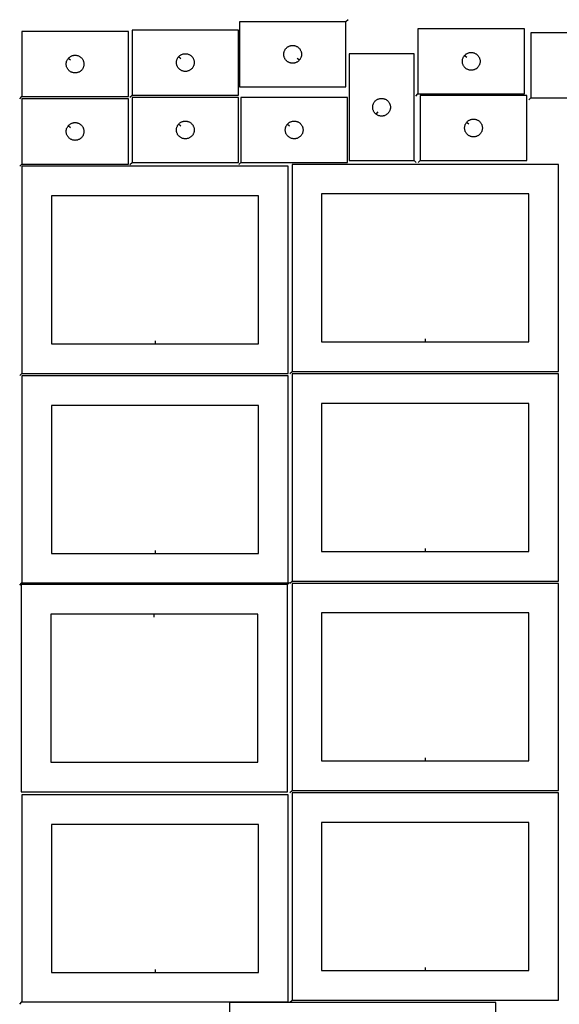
# Model space of a CAD drawing. Header units: millimetres. Extents: x 7 to 1243, y 7 to 2493.
# Tile 4 of 6: x 7 to 554, y 1493 to 2491. Entities that reach past the tile are written whole.
import ezdxf

# ---------------------------------------------------------------- set-up
doc = ezdxf.new("R2010")
doc.units = ezdxf.units.MM
doc.layers.add('CUT', color=7, linetype='CONTINUOUS', true_color=0x000000)
doc.layers.add('LEADIN', color=1, linetype='CONTINUOUS', true_color=0xff0000)

msp = doc.modelspace()

# ---------------------------------------------------------------- linework, layer by layer
at = {"layer": 'CUT'}
for points in [[(337.323341, 2489.106119), (229.323341, 2489.106119), (229.323341, 2423.106119), (337.323341, 2423.106119)], [(8.842057, 2413.2424), (116.842057, 2413.2424), (116.842057, 2479.2424), (8.842057, 2479.2424)], [(120.590715, 2414.774382), (228.590715, 2414.774382), (228.590715, 2480.774382), (120.590715, 2480.774382)], [(410.323503, 2415.984587), (518.323503, 2415.984587), (518.323503, 2481.984587), (410.323503, 2481.984587)], [(524.651506, 2412.014617), (632.651506, 2412.014617), (632.651506, 2478.014617), (524.651506, 2478.014617)], [(167.637345, 2453.480865), (167.824156, 2453.708495), (168.226753, 2454.138343), (168.656602, 2454.540941), (169.111862, 2454.914562), (169.590582, 2455.257609), (170.090715, 2455.568611), (170.610116, 2455.846237), (171.146564, 2456.089298), (171.697759, 2456.296753), (172.261343, 2456.467715), (172.834902, 2456.60145), (173.415979, 2456.697386), (174.002086, 2456.755113), (174.590715, 2456.774382), (175.179343, 2456.755113), (175.76545, 2456.697386), (176.346527, 2456.60145), (176.920086, 2456.467715), (177.48367, 2456.296753), (178.034865, 2456.089298), (178.571313, 2455.846237), (179.090715, 2455.568611), (179.590847, 2455.257609), (180.069567, 2454.914562), (180.524827, 2454.540941), (180.954676, 2454.138343), (181.357273, 2453.708495), (181.730895, 2453.253235), (182.073941, 2452.774514), (182.384943, 2452.274382), (182.662569, 2451.75498), (182.90563, 2451.218533), (183.113086, 2450.667337), (183.284047, 2450.103754), (183.417782, 2449.530195), (183.513718, 2448.949118), (183.571445, 2448.36301), (183.590715, 2447.774382), (183.571445, 2447.185754), (183.513718, 2446.599647), (183.417782, 2446.018569), (183.284047, 2445.445011), (183.113086, 2444.881427), (182.90563, 2444.330231), (182.662569, 2443.793784), (182.384943, 2443.274382), (182.073941, 2442.77425), (181.730895, 2442.295529), (181.357273, 2441.84027), (180.954676, 2441.410421), (180.524827, 2441.007824), (180.069567, 2440.634202), (179.590847, 2440.291156), (179.090715, 2439.980154), (178.571313, 2439.702528), (178.034865, 2439.459466), (177.48367, 2439.252011), (176.920086, 2439.08105), (176.346527, 2438.947315), (175.76545, 2438.851379), (175.179343, 2438.793652), (174.590715, 2438.774382), (174.002086, 2438.793652), (173.415979, 2438.851379), (172.834902, 2438.947315), (172.261343, 2439.08105), (171.697759, 2439.252011), (171.146564, 2439.459466), (170.610116, 2439.702528), (170.090715, 2439.980154), (169.590582, 2440.291156), (169.111862, 2440.634202), (168.656602, 2441.007824), (168.226753, 2441.410421), (167.824156, 2441.84027), (167.450534, 2442.295529), (167.107488, 2442.77425), (166.796486, 2443.274382), (166.51886, 2443.793784), (166.275799, 2444.330231), (166.068343, 2444.881427), (165.897382, 2445.445011), (165.763647, 2446.018569), (165.667711, 2446.599647), (165.609984, 2447.185754), (165.590715, 2447.774382), (165.609984, 2448.36301), (165.667711, 2448.949118), (165.763647, 2449.530195), (165.897382, 2450.103754), (166.068343, 2450.667337), (166.275799, 2451.218533), (166.51886, 2451.75498), (166.796486, 2452.274382), (167.107488, 2452.774514), (167.450534, 2453.253235)], [(290.27671, 2450.399636), (290.089899, 2450.172007), (289.687302, 2449.742158), (289.257453, 2449.339561), (288.802193, 2448.965939), (288.323473, 2448.622892), (287.823341, 2448.31189), (287.303939, 2448.034264), (286.767491, 2447.791203), (286.216296, 2447.583748), (285.652712, 2447.412787), (285.079153, 2447.279051), (284.498076, 2447.183115), (283.911969, 2447.125389), (283.323341, 2447.106119), (282.734712, 2447.125389), (282.148605, 2447.183115), (281.567528, 2447.279051), (280.993969, 2447.412787), (280.430385, 2447.583748), (279.87919, 2447.791203), (279.342742, 2448.034264), (278.823341, 2448.31189), (278.323208, 2448.622892), (277.844488, 2448.965939), (277.389228, 2449.339561), (276.95938, 2449.742158), (276.556782, 2450.172007), (276.18316, 2450.627266), (275.840114, 2451.105987), (275.529112, 2451.606119), (275.251486, 2452.125521), (275.008425, 2452.661968), (274.800969, 2453.213164), (274.630008, 2453.776748), (274.496273, 2454.350306), (274.400337, 2454.931383), (274.34261, 2455.517491), (274.323341, 2456.106119), (274.34261, 2456.694747), (274.400337, 2457.280855), (274.496273, 2457.861932), (274.630008, 2458.43549), (274.800969, 2458.999074), (275.008425, 2459.55027), (275.251486, 2460.086717), (275.529112, 2460.606119), (275.840114, 2461.106251), (276.18316, 2461.584972), (276.556782, 2462.040231), (276.95938, 2462.47008), (277.389228, 2462.872677), (277.844488, 2463.246299), (278.323208, 2463.589345), (278.823341, 2463.900348), (279.342742, 2464.177974), (279.87919, 2464.421035), (280.430385, 2464.62849), (280.993969, 2464.799451), (281.567528, 2464.933186), (282.148605, 2465.029123), (282.734712, 2465.086849), (283.323341, 2465.106119), (283.911969, 2465.086849), (284.498076, 2465.029123), (285.079153, 2464.933186), (285.652712, 2464.799451), (286.216296, 2464.62849), (286.767491, 2464.421035), (287.303939, 2464.177974), (287.823341, 2463.900348), (288.323473, 2463.589345), (288.802193, 2463.246299), (289.257453, 2462.872677), (289.687302, 2462.47008), (290.089899, 2462.040231), (290.463521, 2461.584972), (290.806567, 2461.106251), (291.117569, 2460.606119), (291.395195, 2460.086717), (291.638256, 2459.55027), (291.845712, 2458.999074), (292.016673, 2458.43549), (292.150408, 2457.861932), (292.246344, 2457.280855), (292.304071, 2456.694747), (292.323341, 2456.106119), (292.304071, 2455.517491), (292.246344, 2454.931383), (292.150408, 2454.350306), (292.016673, 2453.776748), (291.845712, 2453.213164), (291.638256, 2452.661968), (291.395195, 2452.125521), (291.117569, 2451.606119), (290.806567, 2451.105987), (290.463521, 2450.627266)], [(406.453705, 2348.461326), (406.453705, 2456.461326), (340.453705, 2456.461326), (340.453705, 2348.461326)], [(457.370133, 2454.69107), (457.556944, 2454.9187), (457.959542, 2455.348548), (458.38939, 2455.751146), (458.84465, 2456.124767), (459.323371, 2456.467814), (459.823503, 2456.778816), (460.342904, 2457.056442), (460.879352, 2457.299503), (461.430547, 2457.506959), (461.994131, 2457.67792), (462.56769, 2457.811655), (463.148767, 2457.907591), (463.734874, 2457.965318), (464.323503, 2457.984587), (464.912131, 2457.965318), (465.498238, 2457.907591), (466.079316, 2457.811655), (466.652874, 2457.67792), (467.216458, 2457.506959), (467.767654, 2457.299503), (468.304101, 2457.056442), (468.823503, 2456.778816), (469.323635, 2456.467814), (469.802355, 2456.124767), (470.257615, 2455.751146), (470.687464, 2455.348548), (471.090061, 2454.9187), (471.463683, 2454.46344), (471.806729, 2453.984719), (472.117731, 2453.484587), (472.395357, 2452.965186), (472.638418, 2452.428738), (472.845874, 2451.877543), (473.016835, 2451.313959), (473.15057, 2450.7404), (473.246506, 2450.159323), (473.304233, 2449.573216), (473.323503, 2448.984587), (473.304233, 2448.395959), (473.246506, 2447.809852), (473.15057, 2447.228774), (473.016835, 2446.655216), (472.845874, 2446.091632), (472.638418, 2445.540436), (472.395357, 2445.003989), (472.117731, 2444.484587), (471.806729, 2443.984455), (471.463683, 2443.505734), (471.090061, 2443.050475), (470.687464, 2442.620626), (470.257615, 2442.218029), (469.802355, 2441.844407), (469.323635, 2441.501361), (468.823503, 2441.190359), (468.304101, 2440.912733), (467.767654, 2440.669672), (467.216458, 2440.462216), (466.652874, 2440.291255), (466.079316, 2440.15752), (465.498238, 2440.061584), (464.912131, 2440.003857), (464.323503, 2439.984587), (463.734874, 2440.003857), (463.148767, 2440.061584), (462.56769, 2440.15752), (461.994131, 2440.291255), (461.430547, 2440.462216), (460.879352, 2440.669672), (460.342904, 2440.912733), (459.823503, 2441.190359), (459.323371, 2441.501361), (458.84465, 2441.844407), (458.38939, 2442.218029), (457.959542, 2442.620626), (457.556944, 2443.050475), (457.183323, 2443.505734), (456.840276, 2443.984455), (456.529274, 2444.484587), (456.251648, 2445.003989), (456.008587, 2445.540436), (455.801131, 2446.091632), (455.63017, 2446.655216), (455.496435, 2447.228774), (455.400499, 2447.809852), (455.342772, 2448.395959), (455.323503, 2448.984587), (455.342772, 2449.573216), (455.400499, 2450.159323), (455.496435, 2450.7404), (455.63017, 2451.313959), (455.801131, 2451.877543), (456.008587, 2452.428738), (456.251648, 2452.965186), (456.529274, 2453.484587), (456.840276, 2453.984719), (457.183323, 2454.46344)], [(55.888688, 2451.948882), (56.075499, 2452.176512), (56.478096, 2452.606361), (56.907945, 2453.008958), (57.363204, 2453.38258), (57.841925, 2453.725626), (58.342057, 2454.036628), (58.861459, 2454.314255), (59.397906, 2454.557316), (59.949102, 2454.764771), (60.512686, 2454.935732), (61.086244, 2455.069467), (61.667322, 2455.165404), (62.253429, 2455.22313), (62.842057, 2455.2424), (63.430685, 2455.22313), (64.016793, 2455.165404), (64.59787, 2455.069467), (65.171429, 2454.935732), (65.735012, 2454.764771), (66.286208, 2454.557316), (66.822656, 2454.314255), (67.342057, 2454.036628), (67.842189, 2453.725626), (68.32091, 2453.38258), (68.77617, 2453.008958), (69.206018, 2452.606361), (69.608616, 2452.176512), (69.982237, 2451.721253), (70.325284, 2451.242532), (70.636286, 2450.7424), (70.913912, 2450.222998), (71.156973, 2449.686551), (71.364428, 2449.135355), (71.53539, 2448.571771), (71.669125, 2447.998213), (71.765061, 2447.417136), (71.822788, 2446.831028), (71.842057, 2446.2424), (71.822788, 2445.653772), (71.765061, 2445.067664), (71.669125, 2444.486587), (71.53539, 2443.913028), (71.364428, 2443.349445), (71.156973, 2442.798249), (70.913912, 2442.261802), (70.636286, 2441.7424), (70.325284, 2441.242268), (69.982237, 2440.763547), (69.608616, 2440.308288), (69.206018, 2439.878439), (68.77617, 2439.475842), (68.32091, 2439.10222), (67.842189, 2438.759173), (67.342057, 2438.448171), (66.822656, 2438.170545), (66.286208, 2437.927484), (65.735012, 2437.720029), (65.171429, 2437.549067), (64.59787, 2437.415332), (64.016793, 2437.319396), (63.430685, 2437.26167), (62.842057, 2437.2424), (62.253429, 2437.26167), (61.667322, 2437.319396), (61.086244, 2437.415332), (60.512686, 2437.549067), (59.949102, 2437.720029), (59.397906, 2437.927484), (58.861459, 2438.170545), (58.342057, 2438.448171), (57.841925, 2438.759173), (57.363204, 2439.10222), (56.907945, 2439.475842), (56.478096, 2439.878439), (56.075499, 2440.308288), (55.701877, 2440.763547), (55.358831, 2441.242268), (55.047829, 2441.7424), (54.770203, 2442.261802), (54.527142, 2442.798249), (54.319686, 2443.349445), (54.148725, 2443.913028), (54.01499, 2444.486587), (53.919054, 2445.067664), (53.861327, 2445.653772), (53.842057, 2446.2424), (53.861327, 2446.831028), (53.919054, 2447.417136), (54.01499, 2447.998213), (54.148725, 2448.571771), (54.319686, 2449.135355), (54.527142, 2449.686551), (54.770203, 2450.222998), (55.047829, 2450.7424), (55.358831, 2451.242532), (55.701877, 2451.721253)], [(8.842057, 2344.934539), (116.842057, 2344.934539), (116.842057, 2410.934539), (8.842057, 2410.934539)], [(120.581193, 2346.466521), (228.581193, 2346.466521), (228.581193, 2412.466521), (120.581193, 2412.466521)], [(230.894364, 2346.466521), (338.894364, 2346.466521), (338.894364, 2412.466521), (230.894364, 2412.466521)], [(367.747223, 2395.507957), (367.519593, 2395.694768), (367.089744, 2396.097365), (366.687147, 2396.527214), (366.313525, 2396.982473), (365.970479, 2397.461194), (365.659477, 2397.961326), (365.381851, 2398.480728), (365.13879, 2399.017175), (364.931334, 2399.568371), (364.760373, 2400.131955), (364.626638, 2400.705513), (364.530702, 2401.28659), (364.472975, 2401.872698), (364.453705, 2402.461326), (364.472975, 2403.049954), (364.530702, 2403.636062), (364.626638, 2404.217139), (364.760373, 2404.790697), (364.931334, 2405.354281), (365.13879, 2405.905477), (365.381851, 2406.441924), (365.659477, 2406.961326), (365.970479, 2407.461458), (366.313525, 2407.940179), (366.687147, 2408.395438), (367.089744, 2408.825287), (367.519593, 2409.227884), (367.974853, 2409.601506), (368.453573, 2409.944552), (368.953705, 2410.255555), (369.473107, 2410.533181), (370.009555, 2410.776242), (370.56075, 2410.983697), (371.124334, 2411.154658), (371.697893, 2411.288393), (372.27897, 2411.38433), (372.865077, 2411.442056), (373.453705, 2411.461326), (374.042334, 2411.442056), (374.628441, 2411.38433), (375.209518, 2411.288393), (375.783077, 2411.154658), (376.346661, 2410.983697), (376.897856, 2410.776242), (377.434304, 2410.533181), (377.953705, 2410.255555), (378.453838, 2409.944552), (378.932558, 2409.601506), (379.387818, 2409.227884), (379.817666, 2408.825287), (380.220264, 2408.395438), (380.593886, 2407.940179), (380.936932, 2407.461458), (381.247934, 2406.961326), (381.52556, 2406.441924), (381.768621, 2405.905477), (381.976077, 2405.354281), (382.147038, 2404.790697), (382.280773, 2404.217139), (382.376709, 2403.636062), (382.434436, 2403.049954), (382.453705, 2402.461326), (382.434436, 2401.872698), (382.376709, 2401.28659), (382.280773, 2400.705513), (382.147038, 2400.131955), (381.976077, 2399.568371), (381.768621, 2399.017175), (381.52556, 2398.480728), (381.247934, 2397.961326), (380.936932, 2397.461194), (380.593886, 2396.982473), (380.220264, 2396.527214), (379.817666, 2396.097365), (379.387818, 2395.694768), (378.932558, 2395.321146), (378.453838, 2394.978099), (377.953705, 2394.667097), (377.434304, 2394.389471), (376.897856, 2394.14641), (376.346661, 2393.938955), (375.783077, 2393.767994), (375.209518, 2393.634258), (374.628441, 2393.538322), (374.042334, 2393.480596), (373.453705, 2393.461326), (372.865077, 2393.480596), (372.27897, 2393.538322), (371.697893, 2393.634258), (371.124334, 2393.767994), (370.56075, 2393.938955), (370.009555, 2394.14641), (369.473107, 2394.389471), (368.953705, 2394.667097), (368.453573, 2394.978099), (367.974853, 2395.321146)], [(412.61696, 2348.46115), (520.61696, 2348.46115), (520.61696, 2414.46115), (412.61696, 2414.46115)], [(55.888688, 2383.641021), (56.075499, 2383.868651), (56.478096, 2384.2985), (56.907945, 2384.701097), (57.363204, 2385.074719), (57.841925, 2385.417765), (58.342057, 2385.728767), (58.861459, 2386.006393), (59.397906, 2386.249454), (59.949102, 2386.45691), (60.512686, 2386.627871), (61.086244, 2386.761606), (61.667322, 2386.857542), (62.253429, 2386.915269), (62.842057, 2386.934539), (63.430685, 2386.915269), (64.016793, 2386.857542), (64.59787, 2386.761606), (65.171429, 2386.627871), (65.735012, 2386.45691), (66.286208, 2386.249454), (66.822656, 2386.006393), (67.342057, 2385.728767), (67.842189, 2385.417765), (68.32091, 2385.074719), (68.77617, 2384.701097), (69.206018, 2384.2985), (69.608616, 2383.868651), (69.982237, 2383.413391), (70.325284, 2382.934671), (70.636286, 2382.434539), (70.913912, 2381.915137), (71.156973, 2381.378689), (71.364428, 2380.827494), (71.53539, 2380.26391), (71.669125, 2379.690351), (71.765061, 2379.109274), (71.822788, 2378.523167), (71.842057, 2377.934539), (71.822788, 2377.34591), (71.765061, 2376.759803), (71.669125, 2376.178726), (71.53539, 2375.605167), (71.364428, 2375.041583), (71.156973, 2374.490388), (70.913912, 2373.95394), (70.636286, 2373.434539), (70.325284, 2372.934406), (69.982237, 2372.455686), (69.608616, 2372.000426), (69.206018, 2371.570577), (68.77617, 2371.16798), (68.32091, 2370.794358), (67.842189, 2370.451312), (67.342057, 2370.14031), (66.822656, 2369.862684), (66.286208, 2369.619623), (65.735012, 2369.412167), (65.171429, 2369.241206), (64.59787, 2369.107471), (64.016793, 2369.011535), (63.430685, 2368.953808), (62.842057, 2368.934539), (62.253429, 2368.953808), (61.667322, 2369.011535), (61.086244, 2369.107471), (60.512686, 2369.241206), (59.949102, 2369.412167), (59.397906, 2369.619623), (58.861459, 2369.862684), (58.342057, 2370.14031), (57.841925, 2370.451312), (57.363204, 2370.794358), (56.907945, 2371.16798), (56.478096, 2371.570577), (56.075499, 2372.000426), (55.701877, 2372.455686), (55.358831, 2372.934406), (55.047829, 2373.434539), (54.770203, 2373.95394), (54.527142, 2374.490388), (54.319686, 2375.041583), (54.148725, 2375.605167), (54.01499, 2376.178726), (53.919054, 2376.759803), (53.861327, 2377.34591), (53.842057, 2377.934539), (53.861327, 2378.523167), (53.919054, 2379.109274), (54.01499, 2379.690351), (54.148725, 2380.26391), (54.319686, 2380.827494), (54.527142, 2381.378689), (54.770203, 2381.915137), (55.047829, 2382.434539), (55.358831, 2382.934671), (55.701877, 2383.413391)], [(167.627824, 2385.173004), (167.814635, 2385.400633), (168.217232, 2385.830482), (168.647081, 2386.233079), (169.10234, 2386.606701), (169.581061, 2386.949747), (170.081193, 2387.26075), (170.600595, 2387.538376), (171.137042, 2387.781437), (171.688238, 2387.988892), (172.251822, 2388.159853), (172.82538, 2388.293588), (173.406457, 2388.389525), (173.992565, 2388.447251), (174.581193, 2388.466521), (175.169821, 2388.447251), (175.755929, 2388.389525), (176.337006, 2388.293588), (176.910564, 2388.159853), (177.474148, 2387.988892), (178.025344, 2387.781437), (178.561791, 2387.538376), (179.081193, 2387.26075), (179.581325, 2386.949747), (180.060046, 2386.606701), (180.515305, 2386.233079), (180.945154, 2385.830482), (181.347751, 2385.400633), (181.721373, 2384.945374), (182.06442, 2384.466653), (182.375422, 2383.966521), (182.653048, 2383.447119), (182.896109, 2382.910672), (183.103564, 2382.359476), (183.274525, 2381.795892), (183.408261, 2381.222334), (183.504197, 2380.641257), (183.561923, 2380.055149), (183.581193, 2379.466521), (183.561923, 2378.877893), (183.504197, 2378.291785), (183.408261, 2377.710708), (183.274525, 2377.13715), (183.103564, 2376.573566), (182.896109, 2376.02237), (182.653048, 2375.485923), (182.375422, 2374.966521), (182.06442, 2374.466389), (181.721373, 2373.987668), (181.347751, 2373.532409), (180.945154, 2373.10256), (180.515305, 2372.699963), (180.060046, 2372.326341), (179.581325, 2371.983294), (179.081193, 2371.672292), (178.561791, 2371.394666), (178.025344, 2371.151605), (177.474148, 2370.94415), (176.910564, 2370.773189), (176.337006, 2370.639453), (175.755929, 2370.543517), (175.169821, 2370.485791), (174.581193, 2370.466521), (173.992565, 2370.485791), (173.406457, 2370.543517), (172.82538, 2370.639453), (172.251822, 2370.773189), (171.688238, 2370.94415), (171.137042, 2371.151605), (170.600595, 2371.394666), (170.081193, 2371.672292), (169.581061, 2371.983294), (169.10234, 2372.326341), (168.647081, 2372.699963), (168.217232, 2373.10256), (167.814635, 2373.532409), (167.441013, 2373.987668), (167.097967, 2374.466389), (166.786964, 2374.966521), (166.509338, 2375.485923), (166.266277, 2376.02237), (166.058822, 2376.573566), (165.887861, 2377.13715), (165.754126, 2377.710708), (165.658189, 2378.291785), (165.600463, 2378.877893), (165.581193, 2379.466521), (165.600463, 2380.055149), (165.658189, 2380.641257), (165.754126, 2381.222334), (165.887861, 2381.795892), (166.058822, 2382.359476), (166.266277, 2382.910672), (166.509338, 2383.447119), (166.786964, 2383.966521), (167.097967, 2384.466653), (167.441013, 2384.945374)], [(277.940995, 2385.173004), (278.127806, 2385.400633), (278.530403, 2385.830482), (278.960252, 2386.233079), (279.415512, 2386.606701), (279.894232, 2386.949747), (280.394364, 2387.26075), (280.913766, 2387.538376), (281.450214, 2387.781437), (282.001409, 2387.988892), (282.564993, 2388.159853), (283.138552, 2388.293588), (283.719629, 2388.389525), (284.305736, 2388.447251), (284.894364, 2388.466521), (285.482993, 2388.447251), (286.0691, 2388.389525), (286.650177, 2388.293588), (287.223736, 2388.159853), (287.78732, 2387.988892), (288.338515, 2387.781437), (288.874963, 2387.538376), (289.394364, 2387.26075), (289.894497, 2386.949747), (290.373217, 2386.606701), (290.828477, 2386.233079), (291.258325, 2385.830482), (291.660923, 2385.400633), (292.034544, 2384.945374), (292.377591, 2384.466653), (292.688593, 2383.966521), (292.966219, 2383.447119), (293.20928, 2382.910672), (293.416736, 2382.359476), (293.587697, 2381.795892), (293.721432, 2381.222334), (293.817368, 2380.641257), (293.875095, 2380.055149), (293.894364, 2379.466521), (293.875095, 2378.877893), (293.817368, 2378.291785), (293.721432, 2377.710708), (293.587697, 2377.13715), (293.416736, 2376.573566), (293.20928, 2376.02237), (292.966219, 2375.485923), (292.688593, 2374.966521), (292.377591, 2374.466389), (292.034544, 2373.987668), (291.660923, 2373.532409), (291.258325, 2373.10256), (290.828477, 2372.699963), (290.373217, 2372.326341), (289.894497, 2371.983294), (289.394364, 2371.672292), (288.874963, 2371.394666), (288.338515, 2371.151605), (287.78732, 2370.94415), (287.223736, 2370.773189), (286.650177, 2370.639453), (286.0691, 2370.543517), (285.482993, 2370.485791), (284.894364, 2370.466521), (284.305736, 2370.485791), (283.719629, 2370.543517), (283.138552, 2370.639453), (282.564993, 2370.773189), (282.001409, 2370.94415), (281.450214, 2371.151605), (280.913766, 2371.394666), (280.394364, 2371.672292), (279.894232, 2371.983294), (279.415512, 2372.326341), (278.960252, 2372.699963), (278.530403, 2373.10256), (278.127806, 2373.532409), (277.754184, 2373.987668), (277.411138, 2374.466389), (277.100136, 2374.966521), (276.82251, 2375.485923), (276.579449, 2376.02237), (276.371993, 2376.573566), (276.201032, 2377.13715), (276.067297, 2377.710708), (275.971361, 2378.291785), (275.913634, 2378.877893), (275.894364, 2379.466521), (275.913634, 2380.055149), (275.971361, 2380.641257), (276.067297, 2381.222334), (276.201032, 2381.795892), (276.371993, 2382.359476), (276.579449, 2382.910672), (276.82251, 2383.447119), (277.100136, 2383.966521), (277.411138, 2384.466653), (277.754184, 2384.945374)], [(459.66359, 2387.167632), (459.850401, 2387.395262), (460.252999, 2387.825111), (460.682847, 2388.227708), (461.138107, 2388.60133), (461.616828, 2388.944376), (462.11696, 2389.255378), (462.636361, 2389.533005), (463.172809, 2389.776066), (463.724004, 2389.983521), (464.287588, 2390.154482), (464.861147, 2390.288217), (465.442224, 2390.384154), (466.028331, 2390.44188), (466.61696, 2390.46115), (467.205588, 2390.44188), (467.791695, 2390.384154), (468.372773, 2390.288217), (468.946331, 2390.154482), (469.509915, 2389.983521), (470.061111, 2389.776066), (470.597558, 2389.533005), (471.11696, 2389.255378), (471.617092, 2388.944376), (472.095813, 2388.60133), (472.551072, 2388.227708), (472.980921, 2387.825111), (473.383518, 2387.395262), (473.75714, 2386.940003), (474.100186, 2386.461282), (474.411188, 2385.96115), (474.688814, 2385.441748), (474.931875, 2384.905301), (475.139331, 2384.354105), (475.310292, 2383.790521), (475.444027, 2383.216963), (475.539963, 2382.635886), (475.59769, 2382.049778), (475.61696, 2381.46115), (475.59769, 2380.872522), (475.539963, 2380.286414), (475.444027, 2379.705337), (475.310292, 2379.131778), (475.139331, 2378.568195), (474.931875, 2378.016999), (474.688814, 2377.480552), (474.411188, 2376.96115), (474.100186, 2376.461018), (473.75714, 2375.982297), (473.383518, 2375.527038), (472.980921, 2375.097189), (472.551072, 2374.694592), (472.095813, 2374.32097), (471.617092, 2373.977923), (471.11696, 2373.666921), (470.597558, 2373.389295), (470.061111, 2373.146234), (469.509915, 2372.938779), (468.946331, 2372.767817), (468.372773, 2372.634082), (467.791695, 2372.538146), (467.205588, 2372.48042), (466.61696, 2372.46115), (466.028331, 2372.48042), (465.442224, 2372.538146), (464.861147, 2372.634082), (464.287588, 2372.767817), (463.724004, 2372.938779), (463.172809, 2373.146234), (462.636361, 2373.389295), (462.11696, 2373.666921), (461.616828, 2373.977923), (461.138107, 2374.32097), (460.682847, 2374.694592), (460.252999, 2375.097189), (459.850401, 2375.527038), (459.47678, 2375.982297), (459.133733, 2376.461018), (458.822731, 2376.96115), (458.545105, 2377.480552), (458.302044, 2378.016999), (458.094588, 2378.568195), (457.923627, 2379.131778), (457.789892, 2379.705337), (457.693956, 2380.286414), (457.636229, 2380.872522), (457.61696, 2381.46115), (457.636229, 2382.049778), (457.693956, 2382.635886), (457.789892, 2383.216963), (457.923627, 2383.790521), (458.094588, 2384.354105), (458.302044, 2384.905301), (458.545105, 2385.441748), (458.822731, 2385.96115), (459.133733, 2386.461282), (459.47678, 2386.940003)], [(8.842131, 2132.633165), (278.842131, 2132.633165), (278.842131, 2342.633165), (8.842131, 2342.633165)], [(282.705656, 2134.601915), (552.705656, 2134.601915), (552.705656, 2344.601915), (282.705656, 2344.601915)], [(143.842131, 2162.633165), (248.842131, 2162.633165), (248.842131, 2312.633165), (38.842131, 2312.633165), (38.842131, 2162.633165)], [(417.705656, 2164.601915), (522.705656, 2164.601915), (522.705656, 2314.601915), (312.705656, 2314.601915), (312.705656, 2164.601915)], [(8.842131, 1920.25255), (278.842131, 1920.25255), (278.842131, 2130.25255), (8.842131, 2130.25255)], [(282.705656, 1922.221178), (552.705656, 1922.221178), (552.705656, 2132.221178), (282.705656, 2132.221178)], [(143.842131, 1950.25255), (248.842131, 1950.25255), (248.842131, 2100.25255), (38.842131, 2100.25255), (38.842131, 1950.25255)], [(417.705656, 1952.221178), (522.705656, 1952.221178), (522.705656, 2102.221178), (312.705656, 2102.221178), (312.705656, 1952.221178)], [(278.148094, 1918.586328), (8.148094, 1918.586328), (8.148094, 1708.586328), (278.148094, 1708.586328)], [(282.705656, 1709.840929), (552.705656, 1709.840929), (552.705656, 1919.840929), (282.705656, 1919.840929)], [(143.148094, 1888.586328), (38.148094, 1888.586328), (38.148094, 1738.586328), (248.148094, 1738.586328), (248.148094, 1888.586328)], [(417.705656, 1739.840929), (522.705656, 1739.840929), (522.705656, 1889.840929), (312.705656, 1889.840929), (312.705656, 1739.840929)], [(282.705656, 1497.46068), (552.705656, 1497.46068), (552.705656, 1707.46068), (282.705656, 1707.46068)], [(8.842131, 1495.504381), (278.842131, 1495.504381), (278.842131, 1705.504381), (8.842131, 1705.504381)], [(417.705656, 1527.46068), (522.705656, 1527.46068), (522.705656, 1677.46068), (312.705656, 1677.46068), (312.705656, 1527.46068)], [(143.842131, 1525.504381), (248.842131, 1525.504381), (248.842131, 1675.504381), (38.842131, 1675.504381), (38.842131, 1525.504381)], [(219.195341, 1284.864854), (489.195341, 1284.864854), (489.195341, 1494.864854), (219.195341, 1494.864854)]]:
    msp.add_lwpolyline(points, close=True, dxfattribs=at)
at = {"layer": 'LEADIN'}
for p, q in [((339.444661, 2491.227439), (337.323341, 2489.106119)), ((58.207719, 2450.045703), (55.888688, 2451.948882)), ((169.956377, 2451.577685), (167.637345, 2453.480865)), ((287.957678, 2452.302816), (290.27671, 2450.399636)), ((459.689165, 2452.78789), (457.370133, 2454.69107)), ((408.202182, 2413.863267), (410.323503, 2415.984587)), ((6.720737, 2411.12108), (8.842057, 2413.2424)), ((118.469394, 2412.653062), (120.590715, 2414.774382)), ((522.530185, 2409.893296), (524.651506, 2412.014617)), ((369.650403, 2397.826988), (367.747223, 2395.507957)), ((461.982622, 2385.264453), (459.66359, 2387.167632)), ((58.207719, 2381.737841), (55.888688, 2383.641021)), ((169.946855, 2383.269824), (167.627824, 2385.173004)), ((280.260027, 2383.269824), (277.940995, 2385.173004)), ((118.459873, 2344.345201), (120.581193, 2346.466521)), ((228.773044, 2344.345201), (230.894364, 2346.466521)), ((408.575026, 2346.340006), (406.453705, 2348.461326)), ((410.495639, 2346.33983), (412.61696, 2348.46115)), ((6.720737, 2342.813218), (8.842057, 2344.934539)), ((417.705656, 2167.601915), (417.705656, 2164.601915)), ((143.842131, 2165.633165), (143.842131, 2162.633165)), ((6.72081, 2130.511845), (8.842131, 2132.633165)), ((280.584336, 2132.480595), (282.705656, 2134.601915)), ((143.842131, 1953.25255), (143.842131, 1950.25255)), ((417.705656, 1955.221178), (417.705656, 1952.221178)), ((6.72081, 1918.131229), (8.842131, 1920.25255)), ((280.269414, 1920.707648), (278.148094, 1918.586328)), ((280.584336, 1920.099857), (282.705656, 1922.221178)), ((143.148094, 1885.586328), (143.148094, 1888.586328)), ((417.705656, 1742.840929), (417.705656, 1739.840929)), ((280.584336, 1707.719608), (282.705656, 1709.840929)), ((143.842131, 1528.504381), (143.842131, 1525.504381)), ((417.705656, 1530.46068), (417.705656, 1527.46068)), ((280.584336, 1495.339359), (282.705656, 1497.46068)), ((6.72081, 1493.38306), (8.842131, 1495.504381))]:
    msp.add_line(p, q, dxfattribs=at)

doc.saveas('drawing.dxf')
